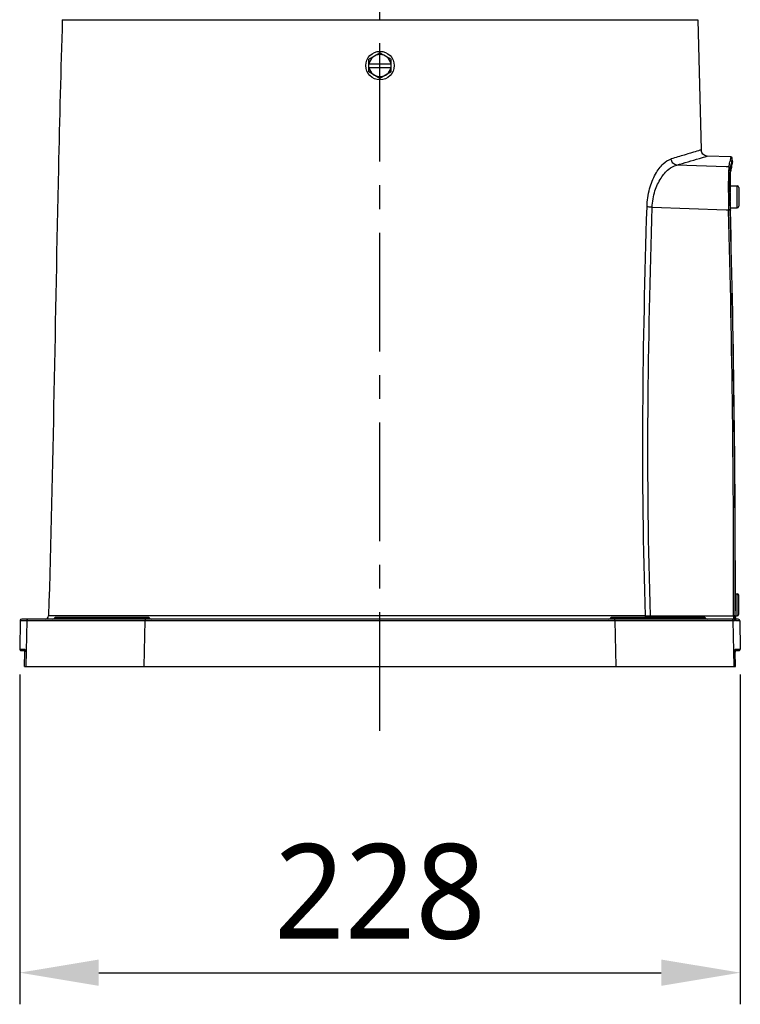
# Model space of a CAD drawing. Header units: millimetres. Extents: x 7426 to 8300, y 123 to 421.
# Tile 108 of 197: x 8058 to 8069, y 222 to 237. Entities that reach past the tile are written whole.
import ezdxf

# ---------------------------------------------------------------- set-up
doc = ezdxf.new("R2010")
doc.units = ezdxf.units.MM
doc.linetypes.add('CENTER', pattern=[0.6, 0.375, -0.075, 0.075, -0.075])
for name, color, linetype in [('中心线', 7, 'CENTER'), ('外形图', 7, 'Continuous'), ('尺寸标注', 7, 'Continuous')]:
    doc.layers.add(name, color=color, linetype=linetype)
doc.styles.add('微软雅黑', font='msyh.ttc')
doc.dimstyles.new('尺寸标注_1_20比例', dxfattribs={"dimtxt": 1.5, "dimasz": 1.25, "dimexe": 0.5, "dimexo": 0.4, "dimgap": 0.5, "dimtad": 1, "dimdec": 1, "dimlfac": 20, "dimdsep": 46, "dimtxsty": '微软雅黑', "dimcen": 0.09, "dimadec": 0, "dimazin": 0, "dimtp": 0.01, "dimtm": 0.01, "dimtfac": 1, "dimtdec": 1, "dimtofl": 0, "dimtmove": 0, "dimatfit": 3, "dimfxl": 1, "dimtolj": 1, "dimarcsym": 0})

# ---------------------------------------------------------------- blocks, each defined once
blk = doc.blocks.new('*D1253')
at = {"layer": 'Defpoints', "color": 0}
for p in [(8057.658, 227.422), (8069.058, 227.422), (8069.058, 222.305)]:
    blk.add_point(p, dxfattribs=at)
at = {"layer": '尺寸标注', "color": 0, "lineweight": -2}
for p, q in [((8057.658, 227.022), (8057.658, 221.805)), ((8069.058, 227.022), (8069.058, 221.805)), ((8058.908, 222.305), (8067.808, 222.305))]:
    blk.add_line(p, q, dxfattribs=at)
at = {"layer": '尺寸标注', "color": 0}
for points in [[(8058.908, 222.513), (8058.908, 222.097), (8057.658, 222.305)], [(8067.808, 222.097), (8067.808, 222.513), (8069.058, 222.305)]]:
    blk.add_solid(points, dxfattribs=at)
at = {"layer": '尺寸标注', "color": 0, "insert": (8063.358, 223.58), "char_height": 1.5, "attachment_point": 5, "style": '微软雅黑'}
blk.add_mtext('\\A1;228', dxfattribs=at)

msp = doc.modelspace()

# ---------------------------------------------------------------- linework, layer by layer
at = {"layer": '中心线', "linetype": 'CENTER', "ltscale": 5}
msp.add_line((8063.3577, 226.1292), (8063.3577, 281.7494), dxfattribs=at)
at = {"layer": '外形图', "color": 7, "linetype": 'Continuous'}
for p, q in [((8058.3323, 237.3728), (8068.3832, 237.3728)), ((8068.3832, 237.3728), (8068.4381, 235.3139)), ((8063.1827, 236.7481), (8063.3577, 236.8491)), ((8063.3577, 236.8491), (8063.5327, 236.7481)), ((8063.1827, 236.546), (8063.1827, 236.7481)), ((8063.1827, 236.677), (8063.5327, 236.677)), ((8063.5327, 236.546), (8063.5327, 236.7481)), ((8063.1827, 236.617), (8063.5327, 236.617)), ((8063.3577, 236.445), (8063.1827, 236.546)), ((8063.5327, 236.546), (8063.3577, 236.445)), ((8068.8324, 235.0473), (8068.052, 235.0753)), ((8068.9069, 235.2033), (8068.5346, 235.2163)), ((8068.9202, 235.0541), (8068.9251, 235.0798)), ((8068.9251, 235.0798), (8068.9276, 235.0932)), ((8068.9276, 235.0932), (8068.9296, 235.1038)), ((8068.9329, 235.1288), (8068.9311, 235.1786)), ((8068.9328, 235.1289), (8068.9328, 235.1288)), ((8068.8772, 235.0457), (8068.8324, 235.0473)), ((8068.9028, 234.9663), (8068.9082, 234.9932)), ((8068.9032, 234.972), (8068.9028, 234.9663)), ((8068.9082, 234.9932), (8068.9202, 235.0541)), ((8068.893, 234.6384), (8068.8929, 234.6481)), ((8068.8952, 234.747), (8069.0075, 234.747)), ((8068.8953, 234.6447), (8068.8953, 234.6472)), ((8068.8954, 234.6364), (8068.8953, 234.6447)), ((8068.8974, 234.4896), (8068.8955, 234.6334)), ((8069.0075, 234.397), (8069.0075, 234.747)), ((8069.0325, 234.722), (8069.0325, 234.422)), ((8068.8948, 234.5074), (8068.8945, 234.523)), ((8068.895, 234.4975), (8068.8948, 234.5074)), ((8068.8972, 234.4972), (8068.8971, 234.507)), ((8068.9004, 234.3588), (8068.8974, 234.4896)), ((8067.6644, 234.4087), (8068.8331, 234.3666)), ((8068.8331, 234.3666), (8068.8731, 234.3651)), ((8068.8731, 234.3651), (8068.8733, 234.3583)), ((8068.8731, 234.3651), (8068.8732, 234.3583)), ((8068.8981, 234.3589), (8068.898, 234.3638)), ((8068.8981, 234.3588), (8068.898, 234.3638)), ((8068.8995, 234.397), (8069.0075, 234.397)), ((8068.9003, 234.3589), (8068.9004, 234.3588)), ((8068.978, 228.297), (8069.0075, 228.297)), ((8069.0075, 227.947), (8069.0075, 228.297)), ((8069.0325, 227.972), (8069.0325, 228.272)), ((8067.5582, 227.9455), (8058.1139, 227.9455)), ((8059.6759, 227.922), (8058.2396, 227.922)), ((8068.476, 227.922), (8067.0396, 227.922)), ((8067.6383, 227.9468), (8068.9517, 227.9468)), ((8067.6383, 227.9468), (8067.6383, 227.922)), ((8068.9789, 227.947), (8069.0075, 227.947)), ((8057.6655, 227.8725), (8057.6576, 227.4225)), ((8057.6655, 227.8725), (8059.6412, 227.8725)), ((8068.9487, 227.897), (8057.6905, 227.897)), ((8057.7688, 227.8725), (8057.7568, 227.147)), ((8058.1175, 227.8726), (8058.3487, 227.8726)), ((8059.709, 227.9095), (8058.2065, 227.9095)), ((8058.6262, 227.8726), (8068.9737, 227.8725)), ((8059.6288, 227.147), (8059.6412, 227.8725)), ((8068.509, 227.9095), (8067.0065, 227.9095)), ((8067.0743, 227.8725), (8067.0867, 227.147)), ((8068.3668, 227.8726), (8068.9467, 227.8725)), ((8068.9587, 227.147), (8068.9467, 227.8725)), ((8068.9759, 227.8946), (8068.9758, 227.8918)), ((8068.976, 227.8971), (8068.9759, 227.8946)), ((8069.0255, 227.8936), (8068.9759, 227.8944)), ((8068.9796, 227.894), (8068.9794, 227.8967)), ((8068.9794, 227.8959), (8068.9794, 227.8967)), ((8069.0501, 227.869), (8068.9822, 227.8702)), ((8069.0501, 227.869), (8069.0578, 227.4225)), ((8057.6576, 227.4225), (8057.7376, 227.4225)), ((8057.6826, 227.397), (8057.7394, 227.397)), ((8057.7357, 227.147), (8057.7394, 227.3783)), ((8057.7393, 227.3733), (8057.7394, 227.3734)), ((8068.9761, 227.397), (8069.0327, 227.397)), ((8068.9761, 227.3733), (8068.9761, 227.3734)), ((8068.9778, 227.4225), (8069.0578, 227.4225)), ((8057.7357, 227.147), (8068.9798, 227.147))]:
    msp.add_line(p, q, dxfattribs=at)
for points in [[(8068.5346, 235.2163), (8068.5268, 235.2168), (8068.4939, 235.2265), (8068.4662, 235.2467), (8068.4469, 235.275), (8068.4384, 235.3083), (8068.4381, 235.3139)], [(8068.9311, 235.1786), (8068.9311, 235.1791), (8068.9308, 235.182), (8068.9294, 235.1872), (8068.923, 235.1967), (8068.9069, 235.2033)], [(8068.9296, 235.1038), (8068.9303, 235.1083), (8068.931, 235.1121), (8068.9315, 235.1155), (8068.932, 235.1183), (8068.9323, 235.1208), (8068.9326, 235.1229), (8068.9328, 235.125), (8068.9329, 235.1274), (8068.9328, 235.1289)], [(8068.8955, 234.6334), (8068.8952, 234.7523), (8068.8962, 234.8447), (8068.8983, 234.9111), (8068.9009, 234.9524), (8068.9026, 234.9654)], [(8068.9811, 227.8764), (8068.9811, 227.8763), (8068.9809, 227.878), (8068.9805, 227.8818), (8068.9802, 227.8871), (8068.9796, 227.894)], [(8057.7386, 227.416), (8057.7386, 227.4161), (8057.7388, 227.4142), (8057.739, 227.4102), (8057.7393, 227.4043), (8057.7394, 227.3969), (8057.7395, 227.3882), (8057.7394, 227.3783)], [(8068.9798, 227.147), (8068.9761, 227.3783), (8068.976, 227.3889), (8068.9761, 227.3981), (8068.9763, 227.4057), (8068.9765, 227.4114), (8068.9768, 227.415), (8068.9769, 227.4159)]]:
    msp.add_lwpolyline(points, dxfattribs=at)
msp.add_circle((8063.3577, 236.647), 0.225, dxfattribs=at)
for centre, radius, start, end in [((8063.3577, 236.647), 0.175, 9.87089, 170.12911), ((8063.3577, 236.647), 0.175, 189.87089, 350.12911), ((8056.9266, 237.4841), 12.1969, 348.46806, 348.84456), ((8070.0816, 234.9073), 1.1868, 176.45056, 177.01321), ((8070.8155, 234.8265), 1.9192, 177.16937, 178.05111), ((8070.0318, 234.8642), 1.1346, 176.49032, 177.118), ((8069.6752, 234.8861), 0.7773, 175.47776, 176.49208), ((8069.035, 234.9475), 0.134, 171.06501, 171.58629), ((8075.6421, 234.7262), 6.7471, 179.26488, 179.74182), ((8073.7371, 234.7494), 4.8419, 178.78353, 179.25049), ((8072.1451, 234.7828), 3.2495, 178.07805, 178.77622), ((8082.9864, 234.7701), 14.094, 180.53561, 180.79957), ((8077.4161, 234.7181), 8.5211, 179.74118, 179.99099), ((8079.4242, 234.7197), 10.5291, 180.00123, 180.39426), ((8081.0871, 234.731), 12.1921, 180.4444, 180.57042), ((8081.913, 234.7393), 13.018, 180.57065, 180.72901), ((8069.0075, 234.722), 0.025, 0, 90), ((8083.9763, 234.7839), 15.0841, 180.79933, 180.99107), ((8086.6059, 234.8345), 17.7142, 181.09001, 181.52253), ((8083.08, 234.7546), 14.1851, 180.73106, 181.00048), ((8085.0731, 234.7917), 16.1785, 181.04286, 181.37205), ((7844.9292, 228.4132), 224.023, 359.880709, 1.520686), ((7844.2348, 228.401), 224.7423, 359.884176, 1.519084), ((8086.0226, 234.8141), 17.1283, 181.37093, 181.52285), ((7845.8792, 228.4156), 223.1003, 359.872721, 1.526524), ((8069.0075, 234.422), 0.025, 270, 0), ((8069.0075, 228.272), 0.025, 0, 90), ((8058.0639, 227.947), 0.05, 270, 358.25494), ((8058.2396, 227.872), 0.05, 90, 131.40962), ((8059.6759, 227.872), 0.05, 48.59038, 90), ((8067.0396, 227.872), 0.05, 90, 131.40962), ((8067.2057, 252.4928), 24.5498, 270.82253, 271.00952), ((8067.6134, 227.9451), 0.055, 199.97796, 205.25254), ((8068.476, 227.872), 0.05, 48.59038, 90), ((8070.0167, 227.9179), 1.0377, 179.88647, 180.35279), ((8069.0075, 227.972), 0.025, 270, 0), ((8057.6905, 227.872), 0.025, 90, 179), ((8057.7937, 227.8721), 0.025, 90.03686, 179.06808), ((8058.1734, 227.947), 0.05, 270, 311.40962), ((8059.742, 227.947), 0.05, 228.59038, 270), ((8066.9734, 227.947), 0.05, 270, 311.40962), ((8068.5421, 227.947), 0.05, 228.59038, 270), ((8068.9217, 227.8721), 0.025, 0.93172, 89.96225), ((8069.8018, 227.9158), 0.8228, 180.29884, 181.39701), ((8068.9732, 227.8907), 0.00818, 38.1891, 39.98955), ((8069.6644, 227.9267), 0.6854, 182.58584, 182.92093), ((8069.5346, 227.92), 0.5554, 182.91767, 183.32185), ((8069.355, 227.9094), 0.3755, 183.28968, 184.16402), ((8069.0251, 227.8686), 0.025, 1, 88.99999), ((8057.6826, 227.422), 0.025, 179, 270), ((8056.9921, 227.3883), 0.7474, 359.75577, 0.69744), ((8056.8276, 227.3886), 0.9119, 359.3269, 359.78023), ((8056.8069, 227.3888), 0.9326, 359.05197, 359.32963), ((8069.6455, 227.3889), 0.6695, 179.22375, 179.70593), ((8069.8033, 227.3882), 0.8274, 179.71172, 180.40734), ((8069.8995, 227.3887), 0.9236, 180.39512, 180.67103), ((8069.9075, 227.3888), 0.9315, 180.67014, 180.94847), ((8069.0329, 227.422), 0.025, 270, 1)]:
    msp.add_arc(centre, radius, start, end, dxfattribs=at)
for points, knots in [([(8058.3323, 237.3728), (8058.308, 236.5862), (8058.2287, 233.4439), (8058.1856, 230.3007), (8058.1139, 227.9455)], [0, 0, 0, 0, 0.2503721, 1, 1, 1, 1]), ([(8068.4381, 235.3139), (8068.4781, 235.3265), (8068.2629, 235.2589), (8068.171, 235.2322), (8068.0331, 235.1917), (8067.9649, 235.1719)], [0, 0, 0, 0, 0.2546459, 0.5684638, 1, 1, 1, 1]), ([(8067.5816, 234.4149), (8067.5844, 234.5107), (8067.6102, 234.6903), (8067.6893, 234.8928), (8067.7711, 235.0204), (8067.8474, 235.1087), (8067.917, 235.1581), (8067.9649, 235.1719)], [0, 0, 0, 0, 0.3231866, 0.6054132, 0.7261123, 0.8319439, 1, 1, 1, 1]), ([(8067.6644, 234.4087), (8067.6667, 234.4952), (8067.6938, 234.6572), (8067.7882, 234.8626), (8067.9079, 235.0056), (8068.0054, 235.0643), (8068.052, 235.0753)], [0, 0, 0, 0, 0.3188378, 0.5969008, 0.823439, 1, 1, 1, 1]), ([(8068.052, 235.0753), (8068.0297, 235.0775), (8067.985, 235.1019), (8067.9665, 235.1483), (8067.9649, 235.1719)], [0, 0, 0, 0, 0.4858956, 1, 1, 1, 1]), ([(8068.052, 235.0753), (8068.1723, 235.1087), (8068.3333, 235.1555), (8068.4938, 235.2035), (8068.5346, 235.2163)], [0, 0, 0, 0, 0.7452701, 1, 1, 1, 1]), ([(8068.9069, 235.2033), (8068.9073, 235.2033), (8068.9066, 235.2006), (8068.9067, 235.1978), (8068.9055, 235.1911), (8068.9041, 235.1827), (8068.9021, 235.1715), (8068.8984, 235.1518), (8068.8952, 235.1358), (8068.893, 235.1243)], [0, 0, 0, 0, 0.0156604, 0.0622157, 0.1401004, 0.2493766, 0.3900487, 0.5620763, 1, 1, 1, 1]), ([(8068.9013, 235.0219), (8068.9039, 235.0346), (8068.912, 235.0749), (8068.9201, 235.1152), (8068.9253, 235.1428)], [0, 0, 0, 0, 0.315453, 1, 1, 1, 1]), ([(8068.9328, 235.1288), (8068.9329, 235.1274), (8068.9322, 235.123), (8068.9309, 235.1143), (8068.9285, 235.1012), (8068.9237, 235.075), (8068.9151, 235.0315), (8068.9076, 234.9938), (8068.9032, 234.972)], [0, 0, 0, 0, 0.0272622, 0.0824991, 0.1657752, 0.2770423, 0.5831505, 1, 1, 1, 1]), ([(8068.9253, 235.1428), (8068.9268, 235.1511), (8068.9286, 235.163), (8068.9313, 235.175), (8068.9311, 235.1786)], [0, 0, 0, 0, 0.6978963, 1, 1, 1, 1]), ([(8068.8772, 235.0457), (8068.8753, 235.0364), (8068.8733, 235.0106), (8068.8707, 234.9625), (8068.869, 234.8957), (8068.8675, 234.7755), (8068.8683, 234.5968), (8068.871, 234.4461), (8068.873, 234.3651)], [0, 0, 0, 0, 0.0421033, 0.1136017, 0.2125529, 0.3362227, 0.6431309, 1, 1, 1, 1]), ([(8068.9013, 235.0219), (8068.9011, 235.0279), (8068.8957, 235.0403), (8068.8833, 235.0455), (8068.8772, 235.0457)], [0, 0, 0, 0, 0.4980987, 1, 1, 1, 1]), ([(8068.8929, 234.6481), (8068.8923, 234.7114), (8068.8922, 234.8184), (8068.8942, 234.9254), (8068.8964, 234.9691)], [0, 0, 0, 0, 0.5911839, 1, 1, 1, 1]), ([(8068.8971, 234.9807), (8068.8974, 234.9852), (8068.8984, 234.999), (8068.8995, 235.0128), (8068.9013, 235.0219)], [0, 0, 0, 0, 0.3282129, 1, 1, 1, 1]), ([(8068.9003, 234.9474), (8068.9005, 234.9494), (8068.901, 234.9559), (8068.9017, 234.9625), (8068.9024, 234.9672)], [0, 0, 0, 0, 0.2931817, 1, 1, 1, 1]), ([(8067.5582, 227.9455), (8067.5212, 229.0242), (8067.4993, 231.1816), (8067.5493, 233.3379), (8067.5816, 234.4149)], [0, 0, 0, 0, 0.5004081, 1, 1, 1, 1]), ([(8067.6644, 234.4087), (8067.6487, 234.4092), (8067.6211, 234.4106), (8067.5935, 234.4131), (8067.5816, 234.4149)], [0, 0, 0, 0, 0.565068, 1, 1, 1, 1]), ([(8067.6383, 227.9468), (8067.6011, 229.0242), (8067.5795, 231.1792), (8067.6311, 233.333), (8067.6644, 234.4087)], [0, 0, 0, 0, 0.500422, 1, 1, 1, 1]), ([(8068.898, 234.3638), (8068.8978, 234.3642), (8068.8964, 234.3644), (8068.8925, 234.3651), (8068.8885, 234.3651), (8068.8855, 234.3652)], [0, 0, 0, 0, 0.092856, 0.2974131, 1, 1, 1, 1]), ([(8058.4179, 227.922), (8058.416, 227.922), (8058.4116, 227.9177), (8058.41, 227.9128), (8058.4091, 227.9095)], [0, 0, 0, 0, 0.3604252, 1, 1, 1, 1]), ([(8059.1057, 227.9095), (8059.1059, 227.9102), (8059.1067, 227.9125), (8059.1076, 227.9148), (8059.1084, 227.9164)], [0, 0, 0, 0, 0.2759501, 1, 1, 1, 1]), ([(8059.1084, 227.9164), (8059.1088, 227.9172), (8059.1102, 227.9196), (8059.1127, 227.922), (8059.1146, 227.922)], [0, 0, 0, 0, 0.3340341, 1, 1, 1, 1]), ([(8067.6009, 227.922), (8067.6028, 227.922), (8067.6072, 227.9177), (8067.6087, 227.9128), (8067.6097, 227.9095)], [0, 0, 0, 0, 0.3604176, 1, 1, 1, 1]), ([(8068.3038, 227.9164), (8068.3034, 227.9172), (8068.302, 227.9196), (8068.2995, 227.922), (8068.2976, 227.922)], [0, 0, 0, 0, 0.33404, 1, 1, 1, 1]), ([(8068.3064, 227.9095), (8068.3062, 227.9102), (8068.3055, 227.9125), (8068.3046, 227.9148), (8068.3038, 227.9164)], [0, 0, 0, 0, 0.2759508, 1, 1, 1, 1]), ([(8068.9509, 227.9137), (8068.9508, 227.9114), (8068.9507, 227.9073), (8068.9503, 227.9019), (8068.9497, 227.8991), (8068.9491, 227.897), (8068.9487, 227.897)], [0, 0, 0, 0, 0.4149185, 0.7260938, 0.9216257, 1, 1, 1, 1]), ([(8068.9517, 227.9468), (8068.9517, 227.9438), (8068.9516, 227.9328), (8068.9513, 227.9217), (8068.9509, 227.9137)], [0, 0, 0, 0, 0.2720869, 1, 1, 1, 1]), ([(8068.9767, 227.9466), (8068.9741, 227.9469), (8068.9658, 227.9465), (8068.9574, 227.9468), (8068.9517, 227.9468)], [0, 0, 0, 0, 0.3092224, 1, 1, 1, 1]), ([(8068.9767, 227.9466), (8068.9766, 227.9421), (8068.9765, 227.9256), (8068.9762, 227.9091), (8068.9756, 227.8971)], [0, 0, 0, 0, 0.2733476, 1, 1, 1, 1]), ([(8058.4064, 227.9027), (8058.406, 227.9019), (8058.4046, 227.8995), (8058.4022, 227.897), (8058.4003, 227.897)], [0, 0, 0, 0, 0.3340341, 1, 1, 1, 1]), ([(8058.4091, 227.9095), (8058.4089, 227.9089), (8058.4081, 227.9066), (8058.4072, 227.9043), (8058.4064, 227.9027)], [0, 0, 0, 0, 0.2759501, 1, 1, 1, 1]), ([(8059.0969, 227.897), (8059.0988, 227.897), (8059.1032, 227.9014), (8059.1048, 227.9063), (8059.1057, 227.9095)], [0, 0, 0, 0, 0.3604252, 1, 1, 1, 1]), ([(8059.6427, 227.897), (8059.6425, 227.897), (8059.6423, 227.8962), (8059.6419, 227.8941), (8059.6415, 227.8889), (8059.6412, 227.8815), (8059.6412, 227.8756), (8059.6412, 227.8725)], [0, 0, 0, 0, 0.0226601, 0.0800918, 0.2954147, 0.6186184, 1, 1, 1, 1]), ([(8067.0743, 227.8725), (8067.0743, 227.8756), (8067.0742, 227.8815), (8067.0739, 227.8889), (8067.0736, 227.8941), (8067.0732, 227.8962), (8067.0729, 227.897), (8067.0728, 227.897)], [0, 0, 0, 0, 0.3811062, 0.7040902, 0.919672, 0.9772651, 1, 1, 1, 1]), ([(8067.6097, 227.9095), (8067.6099, 227.9089), (8067.6107, 227.9066), (8067.6116, 227.9043), (8067.6124, 227.9027)], [0, 0, 0, 0, 0.2759508, 1, 1, 1, 1]), ([(8067.6124, 227.9027), (8067.6126, 227.9023), (8067.6134, 227.9008), (8067.6145, 227.8993), (8067.6154, 227.8985)], [0, 0, 0, 0, 0.2878114, 1, 1, 1, 1]), ([(8068.3153, 227.897), (8068.3134, 227.897), (8068.3089, 227.9014), (8068.3074, 227.9063), (8068.3064, 227.9095)], [0, 0, 0, 0, 0.3604176, 1, 1, 1, 1]), ([(8068.9758, 227.8971), (8068.9758, 227.8986), (8068.974, 227.9051), (8068.9679, 227.9094), (8068.9631, 227.9113)], [0, 0, 0, 0, 0.2188958, 1, 1, 1, 1]), ([(8068.9746, 227.8753), (8068.9745, 227.8746), (8068.9744, 227.8738), (8068.9739, 227.8725), (8068.9737, 227.8725)], [0, 0, 0, 0, 0.7163042, 1, 1, 1, 1]), ([(8068.9758, 227.8919), (8068.9758, 227.89), (8068.9755, 227.8845), (8068.9752, 227.879), (8068.9746, 227.8753)], [0, 0, 0, 0, 0.3268134, 1, 1, 1, 1]), ([(8068.9766, 227.8973), (8068.9765, 227.8973), (8068.9763, 227.8973), (8068.9761, 227.8972), (8068.976, 227.8971)], [0, 0, 0, 0, 0.4888248, 1, 1, 1, 1]), ([(8068.9795, 227.8959), (8068.9793, 227.8962), (8068.9785, 227.897), (8068.9773, 227.8975), (8068.9766, 227.8973)], [0, 0, 0, 0, 0.3128882, 1, 1, 1, 1]), ([(8068.9822, 227.8702), (8068.9819, 227.8702), (8068.9817, 227.8716), (8068.9812, 227.8736), (8068.9808, 227.8775), (8068.9806, 227.8804), (8068.9804, 227.8821)], [0, 0, 0, 0, 0.0754422, 0.2668391, 0.5777144, 1, 1, 1, 1]), ([(8057.7386, 227.4187), (8057.7384, 227.4197), (8057.7382, 227.4206), (8057.738, 227.4225), (8057.7376, 227.4225)], [0, 0, 0, 0, 0.7272378, 1, 1, 1, 1]), ([(8057.7394, 227.3974), (8057.7394, 227.3996), (8057.7393, 227.4067), (8057.7391, 227.4139), (8057.7386, 227.4187)], [0, 0, 0, 0, 0.3171709, 1, 1, 1, 1]), ([(8068.9778, 227.4225), (8068.9773, 227.4225), (8068.9772, 227.4192), (8068.9764, 227.4154), (8068.9763, 227.4072), (8068.9761, 227.4014), (8068.976, 227.398)], [0, 0, 0, 0, 0.072071, 0.271223, 0.5874302, 1, 1, 1, 1])]:
    msp.add_open_spline(points, degree=3, knots=knots, dxfattribs=at)
for points in [[(8068.9026, 234.9684), (8068.9028, 234.9696), (8068.903, 234.9708), (8068.9032, 234.972)], [(8068.8855, 234.3652), (8068.8813, 234.3653), (8068.8772, 234.3653), (8068.873, 234.3651)], [(8067.5617, 227.9263), (8067.5595, 227.9325), (8067.5583, 227.939), (8067.5582, 227.9455)], [(8068.9631, 227.9113), (8068.9592, 227.9129), (8068.955, 227.9137), (8068.9509, 227.9138)], [(8067.6154, 227.8985), (8067.6162, 227.8977), (8067.6174, 227.897), (8067.6185, 227.897)], [(8068.9638, 227.892), (8068.9596, 227.8952), (8068.954, 227.897), (8068.9487, 227.897)], [(8068.9737, 227.8725), (8068.9735, 227.8798), (8068.9696, 227.8876), (8068.9638, 227.892)], [(8057.7384, 227.4159), (8057.7379, 227.4181), (8057.7376, 227.4203), (8057.7376, 227.4225)]]:
    msp.add_open_spline(points, degree=3, dxfattribs=at)

# ---------------------------------------------------------------- dimensions: what is measured, and where the dimension line sits
at = {"layer": '尺寸标注'}
dim = msp.add_linear_dim(base=(8069.0578, 222.305), p1=(8057.6576, 227.4225), p2=(8069.0578, 227.4225), dimstyle='尺寸标注_1_20比例', dxfattribs=at)
dim.commit()
dim.dimension.update_dxf_attribs({"geometry": '*D1253', "text_midpoint": (8063.3577, 223.5797)})

doc.saveas('drawing.dxf')
